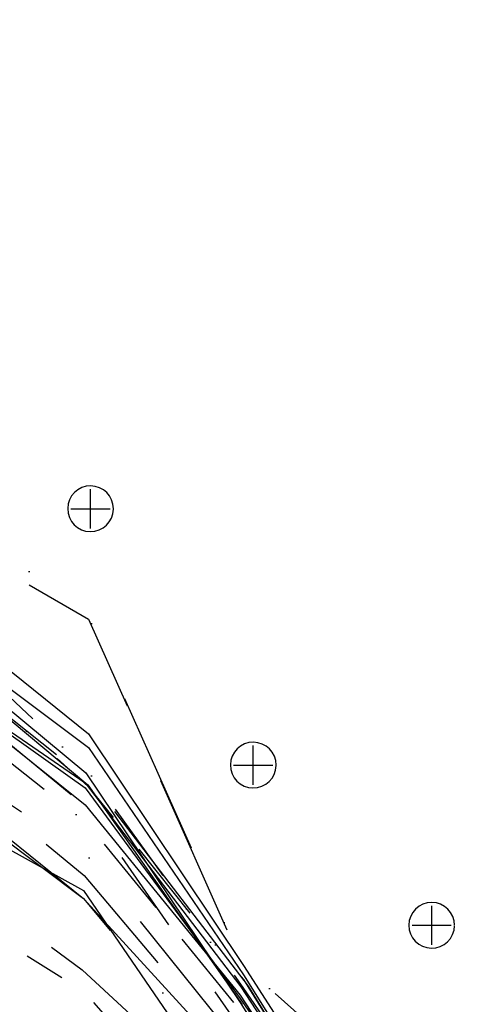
# Model space of a CAD drawing. Extents: x 897 to 14869, y 106 to 10334.
# Tile 7 of 9: x 10667 to 11373, y 5542 to 7048. Entities that reach past the tile are written whole.
import ezdxf

# ---------------------------------------------------------------- set-up
doc = ezdxf.new("R2010")
doc.units = 0
doc.header["$LTSCALE"] = 500
doc.header["$MEASUREMENT"] = 0
for name, pattern in [('BORDER', [1.75, 0.5, -0.25, 0.5, -0.25, 0, -0.25]), ('BORDER2', [0.875, 0.25, -0.125, 0.25, -0.125, 0, -0.125]), ('CENTER', [2, 1.25, -0.25, 0.25, -0.25]), ('DASHDOT', [1, 0.5, -0.25, 0, -0.25]), ('DASHED', [0.75, 0.5, -0.25]), ('DIVIDE', [1.25, 0.5, -0.25, 0, -0.25, 0, -0.25]), ('DIVIDE2', [0.625, 0.25, -0.125, 0, -0.125, 0, -0.125]), ('HIDDENX2', [0.75, 0.5, -0.25]), ('PHANTOM', [2.5, 1.25, -0.25, 0.25, -0.25, 0.25, -0.25]), ('PHANTOM2', [1.25, 0.625, -0.125, 0.125, -0.125, 0.125, -0.125])]:
    doc.linetypes.add(name, pattern=pattern)
for name, color, linetype in [('1986-7-DEP-MHW', 4, 'DIVIDE'), ('1992-12-CPE-MHW-PRE-C', 1, 'HIDDENX2'), ('1993-08-CPE-MHW-POST-C', 3, 'CONTINUOUS'), ('1993-10-COE-MHW-POST-C', 6, 'CENTER'), ('1994-02-CPE-MHW-12MOS', 5, 'DASHDOT'), ('1994-05-COE-MHW-12MOS', 40, 'PHANTOM'), ('1995-02-CPE-MHW-24MOS', 7, 'BORDER'), ('1997-07-CPE-MHW-54MOS', 4, 'CONTINUOUS'), ('1998-02-DEP-MHW', 1, 'CONTINUOUS'), ('1998-03-CPE-MHW-60MOS', 5, 'CONTINUOUS'), ('1999-02-CPE-MHW-72MOS', 7, 'CONTINUOUS'), ('2000-02-CPE-MHW-84MOS', 7, 'CONTINUOUS'), ('2001-12-CPE-MHW-PRE-C', 1, 'CONTINUOUS'), ('2002-05-CPE-MHW-POST-C', 3, 'PHANTOM2'), ('2003-04-CPE-MHW-12MOS', 5, 'DASHED'), ('2004-09-CPE-2YR-POST-ST', 7, 'CONTINUOUS'), ('2005-07-DEP-MHW', 6, 'PHANTOM'), ('2006-05-CPE-MHW', 8, 'CONTINUOUS'), ('2008-01-CPE-MHW', 14, 'BORDER2'), ('2008-12-CPE-MHW', 4, 'CONTINUOUS'), ('2009-10-CPE-MHW', 30, 'DIVIDE2'), ('DEP-MONUMENTS', 7, 'CONTINUOUS')]:
    doc.layers.add(name, color=color, linetype=linetype)

msp = doc.modelspace()

# ---------------------------------------------------------------- linework, layer by layer
at = {"layer": '1986-7-DEP-MHW', "color": 4, "linetype": 'DIVIDE', "flags": 128}
msp.add_lwpolyline([(3102, 2698), (3331, 2445), (3676, 2557), (3954, 3171), (4213, 3756), (4496, 4360), (4767, 4956), (5040, 5575), (5344, 6228), (5604, 6702), (5877, 7072), (6190, 7453), (6472, 7729), (6734, 7882), (6999, 8075), (7282, 8097), (7545, 8015), (7869, 8110), (8154, 8080), (8409, 7899), (8693, 7802), (8965, 7606), (9300, 7383), (9521, 7077), (9803, 6778), (10197, 6540), (10455, 6378), (10772, 6134), (11007, 5606), (11283, 5346), (11546, 4961), (11840, 4657), (12097, 4411), (12383, 4185), (12626, 3887), (12891, 3728), (13145, 3564), (13374, 3413)], dxfattribs=at)
at = {"layer": '1992-12-CPE-MHW-PRE-C', "color": 1, "linetype": 'HIDDENX2', "flags": 128}
msp.add_lwpolyline([(3949, 3405), (4211, 3788), (4498, 4312), (4769, 4932), (5041, 5566), (5345, 6213), (5605, 6695), (5875, 7114), (6194, 7493), (6472, 7777), (6733, 7900), (7000, 8045), (7281, 8073), (7545, 8000), (7869, 8123), (8154, 8161), (8410, 7917), (8694, 7825), (8965, 7608), (9301, 7402), (9521, 7077), (9803, 6778), (10197, 6536), (10453, 6317), (10772, 6131), (11007, 5604), (11283, 5358), (11545, 4942), (11841, 4745), (12100, 4570), (12385, 4299), (12630, 4068), (12892, 3797), (13146, 3603), (13373, 3393)], dxfattribs=at)
at = {"layer": '1993-08-CPE-MHW-POST-C', "color": 3, "linetype": 'Continuous', "flags": 128}
msp.add_lwpolyline([(5884, 6843), (6166, 7150), (6474, 7482), (6735, 7717), (7001, 7844), (7277, 7855), (7541, 7790), (7865, 7877), (8155, 7938), (8407, 7782), (8689, 7567), (8962, 7474), (9290, 7124), (9511, 6808), (9791, 6427), (10183, 6081), (10439, 5896), (10764, 5716), (10994, 5381)], dxfattribs=at)
at = {"layer": '1993-10-COE-MHW-POST-C', "color": 6, "linetype": 'CENTER', "flags": 128}
msp.add_lwpolyline([(4497, 4331), (4770, 4916), (5043, 5522), (5355, 6085), (5613, 6455), (5886, 6807), (6163, 7106), (6475, 7437), (6735, 7676), (7002, 7783), (7277, 7834), (7541, 7764), (7864, 7836), (8156, 7901), (8406, 7742), (8689, 7539), (8961, 7418), (9294, 7108), (9510, 6801), (9791, 6419), (10182, 6071), (10437, 5837), (10762, 5595), (10994, 5381), (11267, 5008), (11534, 4695), (11839, 4587), (12099, 4524), (12384, 4251), (12630, 4042), (12892, 3764), (13148, 3692), (13371, 3345)], dxfattribs=at)
at = {"layer": '1994-02-CPE-MHW-12MOS', "color": 5, "linetype": 'DASHDOT', "flags": 128}
msp.add_lwpolyline([(3950, 3371), (4211, 3796), (4498, 4301), (4770, 4914), (5042, 5541), (5349, 6160), (5609, 6557), (5882, 6902), (6167, 7159), (6474, 7497), (6735, 7694), (7001, 7831), (7278, 7875), (7542, 7810), (7865, 7912), (8155, 7976), (8408, 7819), (8690, 7636), (8962, 7475), (9291, 7152), (9512, 6846), (9793, 6478), (10184, 6135), (10441, 5947), (10764, 5704), (10997, 5428), (11268, 5017), (11532, 4663), (11838, 4576), (12100, 4551), (12385, 4315), (12631, 4090), (12892, 3802), (13148, 3721), (13375, 3449)], dxfattribs=at)
at = {"layer": '1994-05-COE-MHW-12MOS', "color": 40, "linetype": 'PHANTOM', "flags": 128}
msp.add_lwpolyline([(4498, 4320), (4771, 4901), (5043, 5524), (5353, 6120), (5609, 6583), (5881, 6956), (6174, 7242), (6474, 7493), (6735, 7690), (7001, 7839), (7278, 7877), (7542, 7807), (7866, 7926), (8155, 7958), (8407, 7795), (8690, 7623), (8962, 7475), (9296, 7150), (9513, 6868), (9794, 6499), (10186, 6184), (10441, 5964), (10764, 5704), (10998, 5449), (11268, 5022), (11533, 4677), (11838, 4555), (12100, 4549), (12385, 4295), (12631, 4088), (12892, 3769), (13147, 3630), (13377, 3493)], dxfattribs=at)
at = {"layer": '1995-02-CPE-MHW-24MOS', "color": 7, "linetype": 'BORDER', "flags": 128}
msp.add_lwpolyline([(3948, 3447), (4208, 3842), (4496, 4354), (4768, 4949), (5041, 5559), (5352, 6133), (5608, 6584), (5882, 6929), (6174, 7247), (6474, 7523), (6735, 7712), (7001, 7841), (7278, 7887), (7542, 7830), (7865, 7911), (8155, 7936), (8408, 7811), (8690, 7637), (8962, 7446), (9291, 7163), (9513, 6865), (9793, 6485), (10186, 6201), (10443, 6008), (10765, 5739), (10999, 5462), (11269, 5049), (11536, 4747), (11838, 4569), (12098, 4469), (12385, 4339), (12632, 4127), (12894, 3861), (13149, 3756), (13373, 3401)], dxfattribs=at)
at = {"layer": '1997-07-CPE-MHW-54MOS', "color": 4, "linetype": 'Continuous', "flags": 128}
msp.add_lwpolyline([(5879, 6988), (6184, 7367), (6474, 7568), (6734, 7779), (7001, 7898), (7278, 7919), (7541, 7751), (7864, 7824), (8156, 7913), (8407, 7777), (8691, 7665), (8962, 7469), (9293, 7217), (9517, 6963), (9797, 6615), (10190, 6316), (10446, 6104), (10767, 5847), (11004, 5556), (11273, 5145)], dxfattribs=at)
at = {"layer": '1998-02-DEP-MHW', "color": 1, "linetype": 'Continuous', "flags": 128}
msp.add_lwpolyline([(5879, 7000), (6183, 7357), (6473, 7600), (6734, 7808), (7001, 7900), (7279, 7953), (7543, 7861), (7865, 7871), (8155, 7943), (8407, 7782), (8691, 7662), (8962, 7477), (9295, 7252), (9518, 6997), (9798, 6620), (10191, 6348), (10446, 6101), (10767, 5873), (11004, 5551), (11274, 5157)], dxfattribs=at)
at = {"layer": '1998-03-CPE-MHW-60MOS', "color": 5, "linetype": 'Continuous', "flags": 128}
msp.add_lwpolyline([(5879, 7001), (6182, 7353), (6474, 7593), (6734, 7824), (7000, 7923), (7279, 7942), (7542, 7847), (7865, 7865), (8155, 7927), (8407, 7771), (8691, 7664), (8963, 7499), (9295, 7258), (9518, 6996), (9798, 6636), (10191, 6351), (10446, 6101), (10767, 5881), (11005, 5569), (11274, 5157)], dxfattribs=at)
at = {"layer": '1999-02-CPE-MHW-72MOS', "color": 8, "linetype": 'CENTER', "flags": 128}
msp.add_lwpolyline([(3344, 2850), (3649, 3079), (3952, 3531), (4215, 3827), (4503, 4350), (4777, 4912), (5047, 5566), (5357, 6151), (5614, 6616), (5887, 6975), (6192, 7378), (6481, 7610), (6742, 7789), (7009, 7894), (7287, 7907), (7549, 7767), (7872, 7799), (8164, 7924), (8416, 7797), (8700, 7661), (8972, 7470), (9303, 7225), (9527, 6958), (9808, 6616), (10202, 6364), (10457, 6134), (10778, 5881), (11016, 5570), (11284, 5136), (11550, 4796), (11850, 4579), (12110, 4464), (12396, 4273), (12642, 4053), (12905, 3833), (13157, 3528), (13388, 3444)], dxfattribs=at)
at = {"layer": '2000-02-CPE-MHW-84MOS', "color": 7, "linetype": 'Continuous', "flags": 128}
msp.add_lwpolyline([(5880, 7016), (6187, 7394), (6475, 7600), (6737, 7735), (7003, 7869), (7280, 7896), (7543, 7789), (7866, 7841), (8158, 7937), (8410, 7799), (8694, 7670), (8965, 7475), (9297, 7232), (9520, 6976), (9801, 6631), (10196, 6403), (10451, 6175), (10772, 5935), (11009, 5587), (11278, 5158)], dxfattribs=at)
at = {"layer": '2001-12-CPE-MHW-PRE-C', "color": 1, "linetype": 'Continuous', "flags": 128}
msp.add_lwpolyline([(5881, 6994), (6188, 7407), (6475, 7615), (6736, 7782), (7003, 7876), (7280, 7898), (7544, 7812), (7866, 7840), (8158, 7923), (8410, 7814), (8694, 7680), (8966, 7507), (9299, 7280), (9523, 7040), (9803, 6679), (10198, 6450), (10453, 6212), (10772, 5956), (11010, 5600), (11279, 5182)], dxfattribs=at)
at = {"layer": '2002-05-CPE-MHW-POST-C', "color": 3, "linetype": 'PHANTOM2', "flags": 128}
msp.add_lwpolyline([(3109, 3065), (3340, 2930), (3651, 2971), (3955, 3175), (4227, 3484), (4506, 4108), (4777, 4855), (5044, 5526), (5365, 5980), (5618, 6340), (5891, 6704), (6168, 7159), (6478, 7266), (6739, 7480), (7005, 7608), (7276, 7692), (7539, 7557), (7861, 7524), (8160, 7709), (8406, 7580), (8689, 7422), (8958, 7108), (9286, 6973), (9508, 6664), (9786, 6172), (10181, 5934), (10438, 5767), (10765, 5562), (10993, 5302), (11273, 5065), (11541, 4768), (11842, 4556), (12103, 4519), (12388, 4260), (12635, 4072), (12896, 3766), (13151, 3631), (13380, 3456)], dxfattribs=at)
at = {"layer": '2003-04-CPE-MHW-12MOS', "color": 5, "linetype": 'DASHDOT', "flags": 128}
msp.add_lwpolyline([(3340, 2920), (3656, 2893), (3955, 3164), (4217, 3684), (4502, 4225), (4777, 4845), (5045, 5507), (5358, 6073), (5614, 6464), (5886, 6855), (6173, 7222), (6477, 7369), (6738, 7551), (7004, 7694), (7278, 7762), (7541, 7647), (7864, 7705), (8159, 7766), (8407, 7668), (8691, 7535), (8963, 7356), (9292, 7105), (9512, 6783), (9793, 6387), (10187, 6113), (10445, 5984), (10769, 5771), (11003, 5480), (11275, 5105), (11541, 4771), (11843, 4616), (12103, 4524), (12389, 4297), (12636, 4105), (12897, 3824), (13153, 3706), (13381, 3484)], dxfattribs=at)
at = {"layer": '2004-09-CPE-2YR-POST-ST', "color": 4, "linetype": 'BORDER2', "flags": 128}
msp.add_lwpolyline([(3339, 2880), (3661, 2809), (3954, 3197), (4212, 3798), (4499, 4314), (4775, 4870), (5047, 5473), (5355, 6113), (5611, 6557), (5883, 6939), (6172, 7208), (6476, 7485), (6738, 7582), (7004, 7675), (7277, 7726), (7541, 7657), (7864, 7733), (8159, 7755), (8407, 7639), (8692, 7592), (8962, 7319), (9293, 7134), (9516, 6858), (9798, 6534), (10192, 6288), (10448, 6073), (10770, 5819), (11006, 5530), (11277, 5141), (11544, 4833), (11843, 4616), (12104, 4548), (12389, 4315), (12636, 4126), (12899, 3887), (13154, 3773), (13382, 3505)], dxfattribs=at)
at = {"layer": '2005-07-DEP-MHW', "flags": 128}
msp.add_lwpolyline([(2555, 3039), (2845, 3188), (3110, 3137), (3339, 2928), (3650, 2749), (3954, 3210), (4212, 3797), (4497, 4370), (4776, 4860), (5045, 5495), (5365, 5986), (5610, 6579), (5881, 6987), (6176, 7249), (6476, 7484), (6738, 7611), (7004, 7714), (7278, 7760), (7541, 7662), (7864, 7724), (8159, 7781), (8408, 7674), (8692, 7577), (8963, 7354), (9294, 7152), (9516, 6864), (9799, 6554), (10192, 6270), (10449, 6106), (10770, 5843), (11005, 5504), (11276, 5130), (11540, 4756), (11843, 4613), (12102, 4479), (12391, 4290), (12636, 4106), (12899, 3888), (13152, 3700), (13379, 3422)], dxfattribs=at)
at = {"layer": '2006-05-CPE-MHW', "flags": 128}
msp.add_lwpolyline([(5885, 6870), (6214, 7188), (6477, 7398), (6739, 7560), (7004, 7742), (7278, 7781), (7541, 7665), (7865, 7751), (8159, 7788), (8408, 7669), (8691, 7549), (8963, 7348), (9293, 7129), (9516, 6879), (9798, 6520), (10193, 6302), (10451, 6145), (10771, 5878), (11007, 5542)], dxfattribs=at)
at = {"layer": '2008-01-CPE-MHW', "flags": 128}
msp.add_lwpolyline([(2555, 3206), (2844, 3268), (3107, 2984), (3330, 2471), (3660, 2512), (3678, 2545), (3958, 3017), (4216, 3712), (4500, 4281), (4781, 4797), (5050, 5409), (5362, 6025), (5613, 6500), (5884, 6896), (6213, 7231), (6477, 7414), (6739, 7560), (7004, 7670), (7277, 7718), (7541, 7668), (7864, 7724), (8159, 7750), (8407, 7649), (8691, 7539), (8962, 7336), (9293, 7137), (9517, 6899), (9798, 6544), (10195, 6358), (10451, 6162), (10771, 5876), (11009, 5580), (11277, 5151), (11541, 4774), (11843, 4638), (12104, 4541), (12391, 4295), (12637, 4151), (12899, 3919), (13153, 3742), (13378, 3390)], dxfattribs=at)
at = {"layer": '2008-12-CPE-MHW', "flags": 128}
msp.add_lwpolyline([(5881, 6908), (6210, 7246), (6474, 7429), (6736, 7574), (7001, 7681), (7274, 7747), (7539, 7695), (7862, 7758), (8156, 7771), (8404, 7663), (8688, 7527), (8960, 7365), (9291, 7150), (9515, 6909), (9796, 6559), (10191, 6351), (10448, 6161), (10768, 5896), (11004, 5545), (11273, 5117)], dxfattribs=at)
at = {"layer": '2009-10-CPE-MHW', "flags": 128}
msp.add_lwpolyline([(3698, 2310), (3960, 2945), (4218, 3662), (4501, 4262), (4778, 4830), (5051, 5377), (5361, 6035), (5612, 6512), (5884, 6914), (6172, 7204), (6213, 7214), (6477, 7423), (6739, 7555), (7004, 7665), (7277, 7707), (7541, 7674), (7864, 7700), (8159, 7741), (8407, 7638), (8691, 7532), (8963, 7356), (9293, 7143), (9518, 6930), (9801, 6615), (10196, 6387), (10452, 6200), (10771, 5899), (11008, 5568), (11278, 5174), (11543, 4808), (11843, 4628), (12103, 4530), (12391, 4304), (12636, 4127), (12899, 3913), (13153, 3729), (13378, 3412)], dxfattribs=at)
at = {"layer": 'DEP-MONUMENTS', "color": 1, "linetype": 'Continuous'}
for p, q in [((10775, 6270), (10775, 6330)), ((10745, 6300), (10805, 6300)), ((11024, 5878), (11024, 5938)), ((10994, 5908), (11054, 5908)), ((11297, 5633), (11297, 5693)), ((11267, 5663), (11327, 5663))]:
    msp.add_line(p, q, dxfattribs=at)
at = {"layer": 'DEP-MONUMENTS', "color": 7, "linetype": 'Continuous'}
for centre in [(10775, 6300), (11024, 5908), (11297, 5663)]:
    msp.add_arc(centre, 35, 0, 359, dxfattribs=at)

doc.saveas('drawing.dxf')
